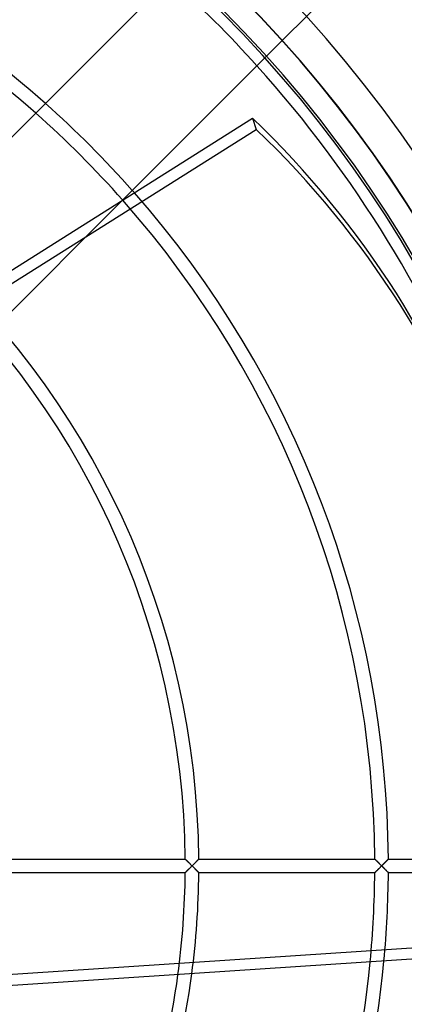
# Model space of a CAD drawing. Header units: millimetres. Extents: x -232 to 232, y -232 to 232.
# Tile 9 of 11: x 95 to 152, y -20 to 124. Entities that reach past the tile are written whole.
import ezdxf

# ---------------------------------------------------------------- set-up
doc = ezdxf.new("R2010")
doc.units = ezdxf.units.MM
doc.layers.add('HIDDEN', color=7, linetype='Continuous')
doc.layers.add('THICK', color=7, linetype='Continuous')

msp = doc.modelspace()

# ---------------------------------------------------------------- linework, layer by layer
at = {"layer": 'HIDDEN'}
for p, q in [((131.3, 118.54), (147.98, 135.22)), ((75.23, 62.46), (110.41, 97.64)), ((93.79, 1), (119.6, 1)), ((119.61, 1), (119.6, 1)), ((119.6, 1), (119.61, 1)), ((119.61, 0.99), (119.61, 1)), ((119.61, 1), (119.61, 0.99)), ((119.63, 0.98), (119.61, 0.99)), ((119.61, 0.99), (119.63, 0.98)), ((119.65, 0.96), (119.63, 0.98)), ((119.63, 0.98), (119.64, 0.96)), ((119.64, 0.96), (119.66, 0.94)), ((119.67, 0.93), (119.65, 0.96)), ((119.66, 0.94), (119.69, 0.91)), ((119.7, 0.91), (119.67, 0.93)), ((119.69, 0.91), (119.72, 0.89)), ((119.73, 0.88), (119.7, 0.91)), ((119.72, 0.89), (119.75, 0.85)), ((119.76, 0.84), (119.73, 0.88)), ((119.75, 0.85), (119.78, 0.82)), ((119.8, 0.81), (119.76, 0.84)), ((119.78, 0.82), (119.82, 0.78)), ((119.84, 0.77), (119.8, 0.81)), ((119.82, 0.78), (119.86, 0.74)), ((119.88, 0.73), (119.84, 0.77)), ((119.86, 0.74), (119.9, 0.7)), ((119.92, 0.68), (119.88, 0.73)), ((119.9, 0.7), (119.94, 0.66)), ((119.97, 0.64), (119.92, 0.68)), ((119.94, 0.66), (119.99, 0.62)), ((120.01, 0.59), (119.97, 0.64)), ((119.99, 0.62), (120.03, 0.57)), ((120.06, 0.54), (120.01, 0.59)), ((120.03, 0.57), (120.08, 0.53)), ((120.11, 0.5), (120.06, 0.54)), ((120.08, 0.53), (120.13, 0.48)), ((120.16, 0.44), (120.11, 0.5)), ((120.13, 0.48), (120.18, 0.43)), ((120.21, 0.39), (120.16, 0.44)), ((120.18, 0.43), (120.23, 0.38)), ((120.27, 0.34), (120.21, 0.39)), ((120.23, 0.38), (120.28, 0.33)), ((120.32, 0.28), (120.27, 0.34)), ((120.28, 0.33), (120.33, 0.27)), ((120.38, 0.23), (120.32, 0.28)), ((120.33, 0.27), (120.39, 0.22)), ((120.44, 0.17), (120.38, 0.23)), ((120.39, 0.22), (120.44, 0.17)), ((120.49, 0.12), (120.44, 0.17)), ((120.44, 0.17), (120.5, 0.11)), ((120.55, 0.06), (120.49, 0.12)), ((120.5, 0.11), (120.55, 0.06)), ((120.61, 0), (120.55, 0.06)), ((120.55, 0.06), (120.61, 0)), ((120.55, -0.06), (120.61, 0)), ((120.61, 0), (120.55, -0.06)), ((120.66, 0.05), (120.61, 0)), ((120.61, 0), (120.66, 0.05)), ((120.61, 0), (120.66, -0.05)), ((120.66, -0.05), (120.61, 0)), ((120.71, 0.1), (120.66, 0.05)), ((120.66, 0.05), (120.71, 0.1)), ((120.71, 0.1), (120.76, 0.16)), ((120.76, 0.15), (120.71, 0.1)), ((120.76, 0.16), (120.82, 0.21)), ((120.81, 0.2), (120.76, 0.15)), ((120.86, 0.25), (120.81, 0.2)), ((120.82, 0.21), (120.87, 0.26)), ((120.91, 0.3), (120.86, 0.25)), ((120.87, 0.26), (120.92, 0.31)), ((120.96, 0.35), (120.91, 0.3)), ((120.92, 0.31), (120.97, 0.36)), ((121, 0.4), (120.96, 0.35)), ((120.97, 0.36), (121.02, 0.41)), ((121.05, 0.44), (121, 0.4)), ((121.02, 0.41), (121.07, 0.46)), ((121.1, 0.49), (121.05, 0.44)), ((121.07, 0.46), (121.12, 0.51)), ((121.14, 0.54), (121.1, 0.49)), ((121.12, 0.51), (121.16, 0.56)), ((121.19, 0.58), (121.14, 0.54)), ((121.16, 0.56), (121.21, 0.6)), ((121.23, 0.63), (121.19, 0.58)), ((121.21, 0.6), (121.26, 0.65)), ((121.28, 0.67), (121.23, 0.63)), ((121.26, 0.65), (121.3, 0.69)), ((121.32, 0.71), (121.28, 0.67)), ((121.3, 0.69), (121.34, 0.73)), ((121.36, 0.75), (121.32, 0.71)), ((121.34, 0.73), (121.38, 0.78)), ((121.39, 0.79), (121.36, 0.75)), ((121.38, 0.78), (121.42, 0.81)), ((121.43, 0.83), (121.39, 0.79)), ((121.42, 0.81), (121.45, 0.85)), ((121.46, 0.86), (121.43, 0.83)), ((121.45, 0.85), (121.49, 0.88)), ((121.49, 0.89), (121.46, 0.86)), ((121.52, 0.92), (121.49, 0.89)), ((121.49, 0.88), (121.52, 0.91)), ((121.55, 0.94), (121.52, 0.92)), ((121.52, 0.91), (121.54, 0.94)), ((121.54, 0.94), (121.56, 0.96)), ((121.57, 0.96), (121.55, 0.94)), ((121.56, 0.96), (121.58, 0.98)), ((121.58, 0.98), (121.57, 0.96)), ((121.59, 0.99), (121.58, 0.98)), ((121.58, 0.98), (121.59, 0.99)), ((121.6, 1), (121.59, 0.99)), ((121.59, 0.99), (121.6, 1)), ((121.6, 1), (121.6, 1)), ((121.6, 1), (147.42, 1)), ((121.6, 1), (121.6, 1)), ((147.43, 0.99), (147.42, 1)), ((147.42, 1), (147.42, 1)), ((147.42, 1), (147.42, 1)), ((147.42, 1), (147.43, 0.99)), ((147.44, 0.98), (147.43, 0.99)), ((147.43, 0.99), (147.44, 0.97)), ((147.46, 0.96), (147.44, 0.98)), ((147.44, 0.97), (147.46, 0.96)), ((147.48, 0.94), (147.46, 0.96)), ((147.46, 0.96), (147.49, 0.93)), ((147.51, 0.91), (147.48, 0.94)), ((147.49, 0.93), (147.52, 0.9)), ((147.53, 0.89), (147.51, 0.91)), ((147.52, 0.9), (147.55, 0.87)), ((147.57, 0.85), (147.53, 0.89)), ((147.55, 0.87), (147.58, 0.84)), ((147.6, 0.82), (147.57, 0.85)), ((147.58, 0.84), (147.62, 0.8)), ((147.64, 0.78), (147.6, 0.82)), ((147.62, 0.8), (147.66, 0.76)), ((147.68, 0.74), (147.64, 0.78)), ((147.66, 0.76), (147.7, 0.72)), ((147.72, 0.7), (147.68, 0.74)), ((147.7, 0.72), (147.75, 0.67)), ((147.76, 0.66), (147.72, 0.7)), ((147.75, 0.67), (147.8, 0.63)), ((147.81, 0.61), (147.76, 0.66)), ((147.8, 0.63), (147.84, 0.58)), ((147.85, 0.57), (147.81, 0.61)), ((147.84, 0.58), (147.89, 0.53)), ((147.9, 0.52), (147.85, 0.57)), ((147.89, 0.53), (147.94, 0.48)), ((147.95, 0.47), (147.9, 0.52)), ((147.94, 0.48), (147.99, 0.43)), ((148, 0.43), (147.95, 0.47)), ((147.99, 0.43), (148.05, 0.38)), ((148.05, 0.38), (148, 0.43)), ((148.1, 0.32), (148.05, 0.38)), ((148.05, 0.38), (148.1, 0.32)), ((148.15, 0.27), (148.1, 0.32)), ((148.1, 0.32), (148.15, 0.27)), ((148.2, 0.22), (148.15, 0.27)), ((148.15, 0.27), (148.21, 0.22)), ((148.26, 0.16), (148.2, 0.22)), ((148.21, 0.22), (148.26, 0.16)), ((148.31, 0.11), (148.26, 0.16)), ((148.26, 0.16), (148.31, 0.11)), ((148.37, 0.06), (148.31, 0.11)), ((148.31, 0.11), (148.37, 0.05)), ((148.42, 0), (148.37, 0.06)), ((148.37, 0.05), (148.42, 0)), ((148.37, -0.06), (148.42, 0)), ((148.42, 0), (148.37, -0.05)), ((148.47, 0.05), (148.42, 0)), ((148.42, 0), (148.47, 0.05)), ((148.42, 0), (148.47, -0.05)), ((148.47, -0.05), (148.42, 0)), ((148.52, 0.1), (148.47, 0.05)), ((148.47, 0.05), (148.53, 0.1)), ((148.57, 0.15), (148.52, 0.1)), ((148.53, 0.1), (148.58, 0.16)), ((148.62, 0.2), (148.57, 0.15)), ((148.58, 0.16), (148.63, 0.21)), ((148.67, 0.25), (148.62, 0.2)), ((148.63, 0.21), (148.68, 0.26)), ((148.72, 0.3), (148.67, 0.25)), ((148.68, 0.26), (148.73, 0.31)), ((148.77, 0.35), (148.72, 0.3)), ((148.73, 0.31), (148.78, 0.36)), ((148.82, 0.4), (148.77, 0.35)), ((148.78, 0.36), (148.83, 0.41)), ((148.87, 0.44), (148.82, 0.4)), ((148.83, 0.41), (148.88, 0.46)), ((148.91, 0.49), (148.87, 0.44)), ((148.88, 0.46), (148.93, 0.51)), ((148.96, 0.54), (148.91, 0.49)), ((148.93, 0.51), (148.98, 0.56)), ((149, 0.58), (148.96, 0.54)), ((148.98, 0.56), (149.02, 0.6)), ((149.05, 0.63), (149, 0.58)), ((149.02, 0.6), (149.07, 0.65)), ((149.09, 0.67), (149.05, 0.63)), ((149.07, 0.65), (149.11, 0.69)), ((149.13, 0.71), (149.09, 0.67)), ((149.11, 0.69), (149.16, 0.73)), ((149.17, 0.75), (149.13, 0.71)), ((149.16, 0.73), (149.2, 0.78)), ((149.21, 0.79), (149.17, 0.75)), ((149.2, 0.78), (149.23, 0.81)), ((149.25, 0.83), (149.21, 0.79)), ((149.23, 0.81), (149.27, 0.85)), ((149.28, 0.86), (149.25, 0.83)), ((149.27, 0.85), (149.3, 0.88)), ((149.31, 0.89), (149.28, 0.86)), ((149.3, 0.88), (149.33, 0.91)), ((149.34, 0.92), (149.31, 0.89)), ((149.33, 0.91), (149.36, 0.94)), ((149.36, 0.94), (149.34, 0.92)), ((149.38, 0.96), (149.36, 0.94)), ((149.36, 0.94), (149.38, 0.96)), ((149.4, 0.98), (149.38, 0.96)), ((149.38, 0.96), (149.4, 0.98)), ((149.41, 0.99), (149.4, 0.98)), ((149.4, 0.98), (149.41, 0.99)), ((149.42, 1), (149.41, 0.99)), ((149.41, 0.99), (149.42, 1)), ((149.42, 1), (149.42, 1)), ((149.42, 1), (171.01, 1)), ((149.42, 1), (149.42, 1)), ((119.6, -1), (93.79, -1)), ((119.6, -1), (119.61, -1)), ((119.61, -1), (119.6, -1)), ((119.61, -0.99), (119.63, -0.98)), ((119.63, -0.98), (119.61, -0.99)), ((119.61, -1), (119.61, -0.99)), ((119.61, -0.99), (119.61, -1)), ((119.63, -0.98), (119.65, -0.96)), ((119.64, -0.96), (119.63, -0.98)), ((119.66, -0.94), (119.64, -0.96)), ((119.65, -0.96), (119.67, -0.93)), ((119.69, -0.91), (119.66, -0.94)), ((119.67, -0.93), (119.7, -0.91)), ((119.72, -0.89), (119.69, -0.91)), ((119.7, -0.91), (119.73, -0.88)), ((119.75, -0.85), (119.72, -0.89)), ((119.73, -0.88), (119.76, -0.84)), ((119.78, -0.82), (119.75, -0.85)), ((119.76, -0.84), (119.8, -0.81)), ((119.82, -0.78), (119.78, -0.82)), ((119.8, -0.81), (119.84, -0.77)), ((119.86, -0.74), (119.82, -0.78)), ((119.84, -0.77), (119.88, -0.73)), ((119.9, -0.7), (119.86, -0.74)), ((119.88, -0.73), (119.92, -0.68)), ((119.94, -0.66), (119.9, -0.7)), ((119.92, -0.68), (119.97, -0.64)), ((119.99, -0.62), (119.94, -0.66)), ((119.97, -0.64), (120.01, -0.59)), ((120.03, -0.57), (119.99, -0.62)), ((120.01, -0.59), (120.06, -0.54)), ((120.08, -0.53), (120.03, -0.57)), ((120.06, -0.54), (120.11, -0.5)), ((120.13, -0.48), (120.08, -0.53)), ((120.11, -0.5), (120.16, -0.44)), ((120.18, -0.43), (120.13, -0.48)), ((120.16, -0.44), (120.21, -0.39)), ((120.23, -0.38), (120.18, -0.43)), ((120.21, -0.39), (120.27, -0.34)), ((120.28, -0.33), (120.23, -0.38)), ((120.27, -0.34), (120.32, -0.28)), ((120.33, -0.27), (120.28, -0.33)), ((120.32, -0.28), (120.38, -0.23)), ((120.39, -0.22), (120.33, -0.27)), ((120.38, -0.23), (120.44, -0.17)), ((120.44, -0.17), (120.39, -0.22)), ((120.5, -0.11), (120.44, -0.17)), ((120.44, -0.17), (120.49, -0.12)), ((120.49, -0.12), (120.55, -0.06)), ((120.55, -0.06), (120.5, -0.11)), ((120.66, -0.05), (120.71, -0.1)), ((120.71, -0.1), (120.66, -0.05)), ((120.71, -0.1), (120.76, -0.15)), ((120.76, -0.16), (120.71, -0.1)), ((120.76, -0.15), (120.81, -0.2)), ((120.82, -0.21), (120.76, -0.16)), ((120.81, -0.2), (120.86, -0.25)), ((120.87, -0.26), (120.82, -0.21)), ((120.86, -0.25), (120.91, -0.3)), ((120.92, -0.31), (120.87, -0.26)), ((120.91, -0.3), (120.96, -0.35)), ((120.97, -0.36), (120.92, -0.31)), ((120.96, -0.35), (121, -0.4)), ((121.02, -0.41), (120.97, -0.36)), ((121, -0.4), (121.05, -0.44)), ((121.07, -0.46), (121.02, -0.41)), ((121.05, -0.44), (121.1, -0.49)), ((121.12, -0.51), (121.07, -0.46)), ((121.1, -0.49), (121.14, -0.54)), ((121.16, -0.56), (121.12, -0.51)), ((121.14, -0.54), (121.19, -0.58)), ((121.21, -0.6), (121.16, -0.56)), ((121.19, -0.58), (121.23, -0.63)), ((121.26, -0.65), (121.21, -0.6)), ((121.23, -0.63), (121.28, -0.67)), ((121.3, -0.69), (121.26, -0.65)), ((121.28, -0.67), (121.32, -0.71)), ((121.34, -0.73), (121.3, -0.69)), ((121.32, -0.71), (121.36, -0.75)), ((121.38, -0.78), (121.34, -0.73)), ((121.36, -0.75), (121.39, -0.79)), ((121.42, -0.81), (121.38, -0.78)), ((121.39, -0.79), (121.43, -0.83)), ((121.45, -0.85), (121.42, -0.81)), ((121.43, -0.83), (121.46, -0.86)), ((121.49, -0.88), (121.45, -0.85)), ((121.46, -0.86), (121.49, -0.89)), ((121.52, -0.91), (121.49, -0.88)), ((121.49, -0.89), (121.52, -0.92)), ((121.54, -0.94), (121.52, -0.91)), ((121.52, -0.92), (121.55, -0.94)), ((121.56, -0.96), (121.54, -0.94)), ((121.55, -0.94), (121.57, -0.96)), ((121.58, -0.98), (121.56, -0.96)), ((121.57, -0.96), (121.58, -0.98)), ((121.58, -0.98), (121.59, -0.99)), ((121.59, -0.99), (121.58, -0.98)), ((121.59, -0.99), (121.6, -1)), ((121.6, -1), (121.59, -0.99)), ((121.6, -1), (121.6, -1)), ((147.42, -1), (121.6, -1)), ((121.6, -1), (121.6, -1)), ((147.42, -1), (147.43, -0.99)), ((147.43, -0.99), (147.42, -1)), ((147.42, -1), (147.42, -1)), ((147.42, -1), (147.42, -1)), ((147.44, -0.97), (147.43, -0.99)), ((147.43, -0.99), (147.44, -0.98)), ((147.44, -0.98), (147.46, -0.96)), ((147.46, -0.96), (147.44, -0.97)), ((147.49, -0.93), (147.46, -0.96)), ((147.46, -0.96), (147.48, -0.94)), ((147.48, -0.94), (147.51, -0.91)), ((147.52, -0.9), (147.49, -0.93)), ((147.51, -0.91), (147.53, -0.89)), ((147.55, -0.87), (147.52, -0.9)), ((147.53, -0.89), (147.57, -0.85)), ((147.58, -0.84), (147.55, -0.87)), ((147.57, -0.85), (147.6, -0.82)), ((147.62, -0.8), (147.58, -0.84)), ((147.6, -0.82), (147.64, -0.78)), ((147.66, -0.76), (147.62, -0.8)), ((147.64, -0.78), (147.68, -0.74)), ((147.7, -0.72), (147.66, -0.76)), ((147.68, -0.74), (147.72, -0.7)), ((147.75, -0.67), (147.7, -0.72)), ((147.72, -0.7), (147.76, -0.66)), ((147.8, -0.63), (147.75, -0.67)), ((147.76, -0.66), (147.81, -0.61)), ((147.84, -0.58), (147.8, -0.63)), ((147.81, -0.61), (147.85, -0.57)), ((147.89, -0.53), (147.84, -0.58)), ((147.85, -0.57), (147.9, -0.52)), ((147.94, -0.48), (147.89, -0.53)), ((147.9, -0.52), (147.95, -0.47)), ((147.99, -0.43), (147.94, -0.48)), ((147.95, -0.47), (148, -0.43)), ((148.05, -0.38), (147.99, -0.43)), ((148, -0.43), (148.05, -0.38)), ((148.05, -0.38), (148.1, -0.32)), ((148.1, -0.32), (148.05, -0.38)), ((148.1, -0.32), (148.15, -0.27)), ((148.15, -0.27), (148.1, -0.32)), ((148.15, -0.27), (148.2, -0.22)), ((148.21, -0.22), (148.15, -0.27)), ((148.2, -0.22), (148.26, -0.16)), ((148.26, -0.16), (148.21, -0.22)), ((148.26, -0.16), (148.31, -0.11)), ((148.31, -0.11), (148.26, -0.16)), ((148.37, -0.05), (148.31, -0.11)), ((148.31, -0.11), (148.37, -0.06)), ((148.47, -0.05), (148.53, -0.1)), ((148.52, -0.1), (148.47, -0.05)), ((148.57, -0.15), (148.52, -0.1)), ((148.53, -0.1), (148.58, -0.16)), ((148.62, -0.2), (148.57, -0.15)), ((148.58, -0.16), (148.63, -0.21)), ((148.67, -0.25), (148.62, -0.2)), ((148.63, -0.21), (148.68, -0.26)), ((148.72, -0.3), (148.67, -0.25)), ((148.68, -0.26), (148.73, -0.31)), ((148.77, -0.35), (148.72, -0.3)), ((148.73, -0.31), (148.78, -0.36)), ((148.82, -0.4), (148.77, -0.35)), ((148.78, -0.36), (148.83, -0.41)), ((148.87, -0.44), (148.82, -0.4)), ((148.83, -0.41), (148.88, -0.46)), ((148.91, -0.49), (148.87, -0.44)), ((148.88, -0.46), (148.93, -0.51)), ((148.96, -0.54), (148.91, -0.49)), ((148.93, -0.51), (148.98, -0.56)), ((149, -0.58), (148.96, -0.54)), ((148.98, -0.56), (149.02, -0.6)), ((149.05, -0.63), (149, -0.58)), ((149.02, -0.6), (149.07, -0.65)), ((149.09, -0.67), (149.05, -0.63)), ((149.07, -0.65), (149.11, -0.69)), ((149.13, -0.71), (149.09, -0.67)), ((149.11, -0.69), (149.16, -0.73)), ((149.17, -0.75), (149.13, -0.71)), ((149.16, -0.73), (149.2, -0.78)), ((149.21, -0.79), (149.17, -0.75)), ((149.2, -0.78), (149.23, -0.81)), ((149.25, -0.83), (149.21, -0.79)), ((149.23, -0.81), (149.27, -0.85)), ((149.28, -0.86), (149.25, -0.83)), ((149.27, -0.85), (149.3, -0.88)), ((149.31, -0.89), (149.28, -0.86)), ((149.3, -0.88), (149.33, -0.91)), ((149.34, -0.92), (149.31, -0.89)), ((149.33, -0.91), (149.36, -0.94)), ((149.36, -0.94), (149.34, -0.92)), ((149.36, -0.94), (149.38, -0.96)), ((149.38, -0.96), (149.36, -0.94)), ((149.38, -0.96), (149.4, -0.98)), ((149.4, -0.98), (149.38, -0.96)), ((149.4, -0.98), (149.41, -0.99)), ((149.41, -0.99), (149.4, -0.98)), ((149.41, -0.99), (149.42, -1)), ((149.42, -1), (149.41, -0.99)), ((149.42, -1), (149.42, -1)), ((170.84, -1), (149.42, -1)), ((149.42, -1), (149.42, -1)), ((88.79, -16.26), (168.69, -10.97))]:
    msp.add_line(p, q, dxfattribs=at)
for radius, start, end in [(205.05, 0, 90), (205.05, 0, 90), (203.05, 0, 90), (203.05, 0, 90), (180.46, 0, 180), (177.24, 0.3233, 89.6767), (175.24, 42.0478, 47.9522), (149.42, 41.5373, 48.4627), (147.42, 41.4902, 48.5098), (149.42, 0.3835, 41.362), (147.42, 0.3886, 41.4873), (121.61, 0.4711, 49.256), (119.61, 0.4791, 49.3274), (180.46, 180, 0), (205.05, 270, 0), (203.05, 270, 0), (205.05, 270, 0), (203.05, 270, 0), (177.24, 270.3233, 359.6767), (119.61, 352.328, 359.5209), (121.61, 352.5191, 359.5289), (147.42, 354.5127, 359.6114), (149.42, 354.638, 359.6165)]:
    msp.add_arc((0, 0), radius, start, end, dxfattribs=at)
at = {"layer": 'THICK'}
for p, q in [((118.54, 131.3), (62.46, 75.23)), ((110.41, 97.64), (131.3, 118.54)), ((61.74, 66.99), (129.49, 109.67)), ((129.49, 109.67), (130.03, 108.03)), ((62.27, 65.35), (130.03, 108.03)), ((169.22, -12.61), (89.32, -17.9))]:
    msp.add_line(p, q, dxfattribs=at)
for radius, start, end in [(185.5, 0, 90), (180.5, 270, 90), (176.89, 0, 180), (149.42, 48.4627, 66.638), (147.42, 48.5098, 66.5127), (175.24, 0.327, 42.0478), (149.42, 41.362, 41.5373), (185.5, 180, 0), (176.89, 180, 0), (175.24, 317.9522, 359.673), (147.42, 329.4873, 354.5127), (149.42, 329.362, 354.638), (121.61, 331.4809, 352.5191), (119.61, 331.6719, 352.328)]:
    msp.add_arc((0, 0), radius, start, end, dxfattribs=at)
for centre, major_axis, start_param, end_param in [((-0.27, 0.82), (-164.8, -53.55), -3.141593, -2.70526), ((0.27, -0.82), (164.8, 53.55), 0, 0.436332)]:
    msp.add_ellipse(centre, major_axis=major_axis, ratio=0.866025, start_param=start_param, end_param=end_param, dxfattribs=at)

doc.saveas('drawing.dxf')
